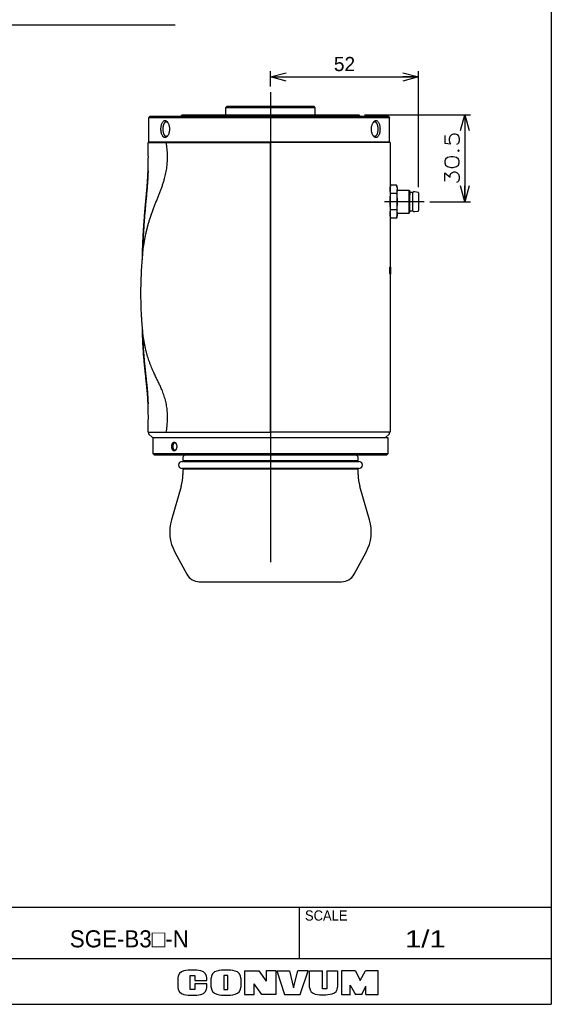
# Model space of a CAD drawing. Extents: x 0 to 189, y 0 to 277.
# Tile 2 of 3: x 96 to 189, y 0 to 173. Entities that reach past the tile are written whole.
import ezdxf

# ---------------------------------------------------------------- set-up
doc = ezdxf.new("R2010")
doc.units = 0
doc.linetypes.add('CENTER', pattern=[50.8, 31.75, -6.35, 6.35, -6.35])
doc.layers.get('0').update_dxf_attribs({"linetype": 'CONTINUOUS'})
doc.layers.get('DEFPOINTS').update_dxf_attribs({"linetype": 'CONTINUOUS'})
doc.layers.add('LY_3', color=254, linetype='CONTINUOUS')
doc.styles.add('MX_DIMTXSTY_3', font='txt.sh', dxfattribs={"width": 1.25, "bigfont": 'extfont'})
doc.styles.add('MX_NOTE_STANDARD', font='txt.sh', dxfattribs={"bigfont": 'extfont'})
doc.dimstyles.new('MX_DIMSTYLE_外形図', dxfattribs={"dimtxt": 2.5, "dimasz": 2.5, "dimexe": 1, "dimexo": 1, "dimgap": 1, "dimtad": 1, "dimlfac": 2, "dimdsep": 46, "dimtxsty": 'MX_NOTE_STANDARD', "dimblk1": 'OPEN30', "dimblk2": 'OPEN30', "dimsah": 1, "dimcen": 2.5, "dimadec": 0, "dimazin": 0, "dimtfac": 1, "dimtmove": 0, "dimatfit": 3, "dimldrblk": 'OPEN30', "dimfxl": 1, "dimtzin": 0, "dimarcsym": 0})
doc.dimstyles.new('MXDIMSTYLE', dxfattribs={"dimtxt": 2.5, "dimasz": 2.5, "dimexe": 1, "dimexo": 1, "dimgap": 1, "dimtad": 1, "dimdsep": 46, "dimtxsty": 'MX_NOTE_STANDARD', "dimblk1": 'OPEN30', "dimblk2": 'OPEN30', "dimsah": 1, "dimcen": 2.5, "dimadec": 0, "dimazin": 0, "dimtfac": 1, "dimtmove": 0, "dimatfit": 3, "dimldrblk": 'OPEN30', "dimfxl": 1, "dimtzin": 0, "dimarcsym": 0})

# ---------------------------------------------------------------- blocks, each defined once
blk = doc.blocks.new('_OPEN30')
at = {"color": 0, "linetype": 'ByBlock', "lineweight": -2}
for p, q in [((-1, 0.267949), (0, 0)), ((0, 0), (-1, -0.267949)), ((0, 0), (-1, 0))]:
    blk.add_line(p, q, dxfattribs=at)
blk = doc.blocks.new('*D2')
at = {"color": 22, "linetype": 'CONTINUOUS'}
for p, q in [((140.030045, 161.213391), (140.030045, 163.869853)), ((140.030045, 162.869853), (166.030045, 162.869853)), ((166.030045, 143.503119), (166.030045, 163.869853))]:
    blk.add_line(p, q, dxfattribs=at)
at = {"layer": 'DEFPOINTS', "color": 0, "linetype": 'CONTINUOUS'}
for p in [(166.030045, 162.869853), (140.030045, 160.213391), (166.030045, 142.503119)]:
    blk.add_point(p, dxfattribs=at)
at = {"color": 22, "linetype": 'CONTINUOUS', "xscale": 2.77, "yscale": 2.77, "zscale": 2.77, "rotation": 180}
blk.add_blockref('_OPEN30', (140.030045, 162.869853), dxfattribs=at)
at = {"color": 22, "linetype": 'CONTINUOUS', "xscale": 2.77, "yscale": 2.77, "zscale": 2.77}
blk.add_blockref('_OPEN30', (166.030045, 162.869853), dxfattribs=at)
at = {"color": 22, "linetype": 'CONTINUOUS', "insert": (153.030045, 165.119853), "char_height": 2.5, "attachment_point": 5, "line_spacing_factor": 0.72}
blk.add_mtext('\\A1;52', dxfattribs=at)
blk = doc.blocks.new('*D3')
at = {"color": 22, "linetype": 'CONTINUOUS'}
for p, q in [((156.523795, 156.213391), (175.16524, 156.213391)), ((174.16524, 156.213391), (174.16524, 140.963391)), ((168.030045, 140.963391), (175.16524, 140.963391))]:
    blk.add_line(p, q, dxfattribs=at)
at = {"layer": 'DEFPOINTS', "color": 0, "linetype": 'CONTINUOUS'}
for p in [(155.523795, 156.213391), (167.030045, 140.963391), (174.16524, 140.963391)]:
    blk.add_point(p, dxfattribs=at)
at = {"color": 22, "linetype": 'CONTINUOUS', "xscale": 2.77, "yscale": 2.77, "zscale": 2.77}
for p, rotation in [((174.16524, 156.213391), 90), ((174.16524, 140.963391), 270)]:
    blk.add_blockref('_OPEN30', p, dxfattribs=dict(at, rotation=rotation))
at = {"color": 22, "linetype": 'CONTINUOUS', "insert": (171.91524, 148.588391), "char_height": 2.5, "attachment_point": 5, "rotation": 90, "line_spacing_factor": 0.72, "style": 'MX_DIMTXSTY_3'}
blk.add_mtext('\\A1;30.5', dxfattribs=at)

msp = doc.modelspace()

# ---------------------------------------------------------------- linework, layer by layer
at = {"color": 7, "linetype": 'CENTER'}
for p, q in [((140.03, 160.2134), (140.03, 71.7134)), ((167.03, 140.9634), (160.03, 140.9634))]:
    msp.add_line(p, q, dxfattribs=at)
at = {"color": 254, "linetype": 'CONTINUOUS'}
for p, q in [((132.405, 157.7134), (132.155, 157.4634)), ((132.155, 157.4634), (132.155, 156.2134)), ((147.905, 157.4634), (132.155, 157.4634)), ((132.405, 157.7134), (147.655, 157.7134)), ((147.905, 157.4634), (147.655, 157.7134)), ((147.905, 156.2134), (147.905, 157.4634)), ((118.88, 155.9634), (118.63, 155.7134)), ((160.93, 155.7134), (118.63, 155.7134)), ((118.63, 155.7134), (118.63, 151.4634)), ((118.88, 155.9634), (160.68, 155.9634)), ((124.5363, 156.2134), (124.2863, 155.9634)), ((124.5363, 156.2134), (129.5185, 156.2134)), ((129.5185, 156.2134), (131.7235, 156.2134)), ((131.7235, 156.2134), (148.3366, 156.2134)), ((148.3366, 156.2134), (150.5415, 156.2134)), ((150.5415, 156.2134), (155.5238, 156.2134)), ((155.7738, 155.9634), (155.5238, 156.2134)), ((160.68, 155.9634), (160.93, 155.7134)), ((160.93, 151.4634), (160.93, 155.7134)), ((118.53, 151.3634), (121.7273, 151.3634)), ((118.63, 151.4634), (160.93, 151.4634)), ((119.63, 151.4634), (119.63, 151.3634)), ((121.7273, 151.3634), (127.7122, 151.3634)), ((127.7122, 151.3634), (140.03, 151.3634)), ((161.03, 151.3634), (140.03, 151.3634)), ((140.03, 100.4634), (140.03, 151.3634)), ((140.03, 151.3634), (140.03, 100.4634)), ((158.93, 151.3634), (158.93, 151.4634)), ((161.03, 151.3634), (161.03, 129.4732)), ((161.1337, 143.8501), (161.03, 143.4634)), ((161.1343, 143.8525), (161.1337, 143.8501)), ((162.1764, 143.8501), (161.1337, 143.8501)), ((162.1764, 143.8501), (162.1758, 143.8525)), ((162.28, 143.4634), (162.1764, 143.8501)), ((162.1764, 142.4068), (161.1337, 142.4068)), ((162.28, 143.4634), (162.28, 143.1285)), ((162.28, 140.9634), (162.28, 143.1285)), ((162.28, 142.9634), (164.3641, 142.9634)), ((164.3631, 142.9651), (164.53, 142.6759)), ((164.3641, 142.3899), (164.3641, 142.9634)), ((164.3641, 142.3146), (164.3641, 142.3899)), ((164.3641, 138.9634), (164.3641, 142.3146)), ((164.53, 142.6759), (164.53, 142.1848)), ((165.0331, 142.5884), (164.53, 142.5884)), ((164.53, 139.2509), (164.53, 142.1848)), ((165.03, 142.5884), (165.0293, 142.5878)), ((165.155, 142.6884), (165.03, 142.5884)), ((165.03, 142.1224), (165.03, 142.5884)), ((165.03, 142.0612), (165.03, 142.1224)), ((165.03, 139.3384), (165.03, 142.0612)), ((165.4066, 142.6884), (165.1535, 142.6884)), ((165.1558, 142.689), (165.155, 142.6884)), ((165.9458, 142.6018), (165.405, 142.6884)), ((166.03, 142.5031), (166.03, 139.4237)), ((162.28, 138.7983), (162.28, 140.9634)), ((161.03, 138.4634), (161.1337, 138.0766)), ((162.1764, 139.52), (161.1337, 139.52)), ((162.1764, 138.0766), (162.28, 138.4634)), ((162.28, 138.9634), (164.3641, 138.9634)), ((162.28, 138.4634), (162.28, 138.7983)), ((164.3631, 138.9617), (164.3641, 138.9634)), ((164.3641, 138.9634), (164.53, 139.2509)), ((164.53, 139.3384), (165.03, 139.3384)), ((165.0293, 139.339), (165.1558, 139.2378)), ((165.1535, 139.2384), (165.155, 139.2384)), ((165.155, 139.2384), (165.405, 139.2384)), ((165.4017, 139.2379), (165.9458, 139.3249)), ((165.405, 139.2384), (165.4066, 139.2384)), ((161.1337, 138.0766), (161.1343, 138.0743)), ((162.1764, 138.0766), (161.1337, 138.0766)), ((162.1758, 138.0743), (162.1764, 138.0766)), ((160.9219, 129.0847), (160.9219, 128.642)), ((161.03, 129.4732), (160.991, 129.4449)), ((160.991, 128.2819), (161.03, 128.2536)), ((161.13, 129.4884), (161.03, 129.4884)), ((161.13, 129.4884), (161.03, 129.4884)), ((161.03, 128.2536), (161.03, 100.4634)), ((161.03, 128.2384), (161.13, 128.2384)), ((161.13, 129.4884), (161.13, 129.4449)), ((161.13, 129.4449), (161.13, 129.0847)), ((161.13, 129.0847), (161.13, 128.642)), ((161.13, 128.642), (161.13, 128.2819)), ((161.13, 128.2819), (161.13, 128.2384)), ((117.5305, 118.4596), (117.5229, 118.5288)), ((117.5297, 118.4739), (117.5327, 118.3892)), ((117.5302, 118.4592), (117.5298, 118.4731)), ((117.5324, 118.3848), (117.5302, 118.4592)), ((118.5298, 105.4699), (118.5294, 105.48)), ((118.53, 105.4645), (118.5298, 105.4699)), ((118.5304, 105.4544), (118.53, 105.4645)), ((118.53, 100.4634), (121.7273, 100.4634)), ((118.63, 100.4634), (118.63, 100.2134)), ((121.7273, 100.4634), (127.7122, 100.4634)), ((127.7122, 100.4634), (127.7129, 100.4685)), ((127.7122, 100.4634), (140.03, 100.4634)), ((161.03, 100.4634), (140.03, 100.4634)), ((160.93, 100.2134), (160.93, 100.4634)), ((118.63, 100.2134), (119.38, 99.4634)), ((160.1802, 99.4634), (119.38, 99.4634)), ((119.38, 99.4634), (119.38, 96.7134)), ((160.18, 99.4634), (119.38, 99.4634)), ((160.93, 100.2134), (160.18, 99.4634)), ((160.68, 99.4634), (160.1802, 99.4634)), ((160.68, 96.7134), (160.68, 99.4634)), ((119.38, 96.7134), (119.63, 96.4634)), ((119.38, 96.7134), (160.68, 96.7134)), ((160.43, 96.4634), (119.63, 96.4634)), ((124.505, 95.3384), (155.555, 95.3384)), ((124.63, 95.9634), (124.63, 95.6705)), ((155.2634, 95.4348), (124.7967, 95.4348)), ((155.43, 95.6705), (155.43, 95.9634)), ((160.43, 96.4634), (160.68, 96.7134)), ((155.555, 94.0884), (124.505, 94.0884)), ((124.63, 93.7563), (124.63, 93.0321)), ((155.2634, 93.992), (124.7967, 93.992)), ((155.43, 93.0321), (155.43, 93.7563)), ((124.3315, 90.9372), (122.6286, 85.0834)), ((157.4315, 85.0834), (155.7286, 90.9372)), ((123.2265, 79.4327), (125.3289, 75.5282)), ((154.7312, 75.5282), (156.8336, 79.4327)), ((127.53, 74.2134), (152.53, 74.2134))]:
    msp.add_line(p, q, dxfattribs=at)
at = {"color": 255, "linetype": 'CONTINUOUS'}
for p, q in [((189.3573, 17), (85.3573, 17)), ((145.1063, 8), (145.1063, 17)), ((189.3573, 8), (85.3573, 8))]:
    msp.add_line(p, q, dxfattribs=at)
at = {"color": 220, "linetype": 'CONTINUOUS'}
for p, q in [((135.4573, 5.8919), (137.9573, 5.8919)), ((135.4573, 5.8919), (135.4573, 1.7119)), ((137.9573, 5.8919), (139.2573, 4.0806)), ((140.9573, 5.8919), (139.2573, 5.8919)), ((139.2573, 5.8919), (139.2573, 4.0806)), ((140.9573, 5.8919), (140.9573, 1.7119)), ((141.1373, 5.8919), (143.3873, 5.8919)), ((141.1373, 5.8919), (142.5073, 1.7119)), ((143.3873, 5.8919), (144.0573, 2.9119)), ((144.0573, 2.9119), (144.8573, 5.8919)), ((146.6573, 5.8919), (144.8573, 5.8919)), ((145.2573, 1.7119), (146.6573, 5.8919)), ((146.9073, 5.8919), (149.1573, 5.8919)), ((146.9073, 2.963), (146.9073, 5.8919)), ((149.1573, 2.7119), (149.1573, 5.8919)), ((149.9373, 5.8919), (151.8073, 5.8919)), ((149.9373, 5.8919), (149.9373, 2.7119)), ((151.8073, 5.8919), (151.8073, 3.0119)), ((154.9573, 5.8919), (152.4873, 5.8919)), ((152.4873, 5.8919), (152.4873, 1.7119)), ((154.9573, 5.8919), (155.7773, 4.1919)), ((155.7773, 4.1919), (156.7173, 5.8919)), ((158.9573, 5.8919), (156.7173, 5.8919)), ((158.9573, 1.7119), (158.9573, 5.8919)), ((123.7573, 4.5846), (123.7573, 3.0193)), ((125.9073, 5.0419), (126.7573, 5.0419)), ((125.9073, 2.5919), (125.9073, 5.0419)), ((126.7573, 5.0419), (126.7573, 4.1619)), ((126.7573, 4.1619), (128.8573, 4.1619)), ((128.8573, 3.5919), (126.7573, 3.5919)), ((126.7573, 3.5919), (126.7573, 2.5919)), ((128.8573, 4.1619), (128.8573, 4.5846)), ((128.8573, 3.0193), (128.8573, 3.5919)), ((129.6073, 3.033), (129.6073, 4.5709)), ((132.5573, 5.0419), (131.8073, 5.0419)), ((131.8073, 5.0419), (131.8073, 2.5919)), ((132.5573, 2.5919), (132.5573, 5.0419)), ((134.8373, 4.5709), (134.8373, 3.033)), ((137.1373, 1.7119), (137.1373, 3.6119)), ((138.5373, 1.7119), (137.1373, 3.6119)), ((126.7573, 2.5919), (125.9073, 2.5919)), ((131.8073, 2.5919), (132.5573, 2.5919)), ((149.9373, 2.7119), (149.1573, 2.7119)), ((154.0473, 3.3665), (154.9573, 1.7119)), ((154.0473, 1.7119), (154.0473, 3.3665)), ((156.0573, 1.7119), (156.8073, 3.1619)), ((156.8073, 1.7119), (156.8073, 3.1619)), ((135.4573, 1.7119), (137.1373, 1.7119)), ((140.9573, 1.7119), (138.5373, 1.7119)), ((142.5073, 1.7119), (145.2573, 1.7119)), ((152.4873, 1.7119), (154.0773, 1.7119)), ((156.0573, 1.7119), (154.9573, 1.7119)), ((156.8073, 1.7119), (158.9573, 1.7119))]:
    msp.add_line(p, q, dxfattribs=at)
at = {"color": 254, "linetype": 'CONTINUOUS'}
for centre, radius, start, end in [((165.93, 142.5031), 0.1, 0, 80.912024), ((165.93, 139.4237), 0.1, 279.067669, 360), ((34.2453, 134.1394), 83.3277, 358.154224, 358.33256), ((160.348, 126.9925), 43.0507, 174.246513, 175.078579), ((124.505, 94.7134), 0.625, 90, 270), ((125.13, 95.9634), 0.5, 114.464556, 180), ((124.88, 95.6705), 0.25, 180, 250.528779), ((124.78, 96.2134), 0.25, 55.128389, 90), ((124.63, 94.9634), 0.5, 48.590378, 70.528779), ((155.43, 94.9634), 0.5, 109.471221, 131.409622), ((155.28, 96.2134), 0.25, 90, 124.871611), ((154.93, 95.9634), 0.5, 0, 65.535444), ((155.18, 95.6705), 0.25, 289.471221, 0), ((155.555, 94.7134), 0.625, 270, 90), ((124.88, 93.7563), 0.25, 109.471221, 180), ((124.63, 94.4634), 0.5, 289.471221, 311.409622), ((155.43, 94.4634), 0.5, 228.590378, 250.528779), ((155.18, 93.7563), 0.25, 0, 70.528779), ((117.13, 93.0321), 7.5, 343.779792, 0), ((162.93, 93.0321), 7.5, 180, 196.220208), ((129.83, 82.9884), 7.5, 163.779792, 208.299982), ((150.23, 82.9884), 7.5, 331.700018, 16.220208), ((127.53, 76.7134), 2.5, 208.299982, 270), ((152.53, 76.7134), 2.5, 270, 331.700018)]:
    msp.add_arc(centre, radius, start, end, dxfattribs=at)
at = {"color": 220, "linetype": 'CONTINUOUS'}
for centre, radius, start, end in [((125.0573, 4.5846), 1.3, 101.631293, 180), ((126.3073, -1.4881), 7.5, 78.368707, 101.631293), ((127.5573, 4.5846), 1.3, 0, 78.368707), ((130.9073, 4.5709), 1.3, 102.245257, 180), ((132.2223, -1.4881), 7.5, 77.754743, 102.245257), ((133.5373, 4.5709), 1.3, 0, 77.754743), ((125.0573, 3.0193), 1.3, 180, 258.368707), ((126.3073, 9.0919), 7.5, 258.368707, 281.631293), ((127.5573, 3.0193), 1.3, 281.631293, 0), ((130.9073, 3.033), 1.3, 180, 257.754743), ((132.2223, 9.0919), 7.5, 257.754743, 282.245257), ((133.5373, 3.033), 1.3, 282.245257, 0), ((148.1073, 2.963), 1.2, 180, 259.765703), ((149.2356, 9.2119), 7.55, 259.765703, 282.475783), ((150.6073, 3.0119), 1.2, 282.475783, 0)]:
    msp.add_arc(centre, radius, start, end, dxfattribs=at)
at = {"color": 254, "linetype": 'CONTINUOUS'}
for points, start_tangent, end_tangent in [([(120.7917, 153.7134), (120.8044, 154.0014), (120.8427, 154.2814), (120.9047, 154.54), (120.9888, 154.764), (121.0933, 154.9474), (121.2167, 155.0848), (121.3532, 155.1705), (121.4972, 155.1992), (121.6445, 155.1707), (121.791, 155.085), (121.929, 154.9478), (121.9857, 154.8714)], (-0.00188751, 0.99999822), (0.55522346, -0.83170121)), ([(121.7013, 154.9634), (121.6034, 154.9475), (121.4963, 154.8903), (121.3861, 154.7775), (121.3325, 154.6964), (121.282, 154.5973), (121.2377, 154.4854), (121.2017, 154.3691), (121.1524, 154.1345), (121.128, 153.9119), (121.1215, 153.7134)], (-0.99981025, -0.01947978), (0.00291649, -0.99999575)), ([(122.0438, 154.7754), (122.0419, 154.7776), (121.9176, 154.8902), (121.8022, 154.9475), (121.7014, 154.9634), (121.7013, 154.9634)], (-0.65348684, 0.75693788), (-1, 0.0000351)), ([(121.9857, 154.8714), (122.0509, 154.7645), (122.1522, 154.5406), (122.2292, 154.2813), (122.2777, 154.0005), (122.294, 153.7118), (122.2778, 153.4239), (122.2293, 153.1438), (122.1524, 152.8859), (122.0508, 152.6623), (121.986, 152.556)], (0.555144, -0.83175425), (-0.55514369, -0.83175446)), ([(158.0744, 152.5554), (158.0092, 152.6623), (157.9079, 152.8862), (157.8309, 153.1455), (157.7823, 153.4263), (157.7661, 153.715), (157.7823, 154.0029), (157.8308, 154.283), (157.9077, 154.5409), (158.0092, 154.7645), (158.0741, 154.8708)], (-0.555144, 0.83175425), (0.55514369, 0.83175446)), ([(158.3588, 154.9634), (158.2582, 154.9476), (158.1427, 154.8904), (158.0183, 154.7777), (158.0163, 154.7753)], (-0.99961931, -0.02759038), (-0.65342261, -0.75699332)), ([(158.0741, 154.8708), (158.1311, 154.9477), (158.2693, 155.085), (158.4159, 155.1707), (158.5633, 155.1992), (158.7072, 155.1704), (158.844, 155.0844), (158.9671, 154.9469), (159.0716, 154.7633), (159.1556, 154.5397), (159.2176, 154.2812), (159.2558, 154.0014), (159.2684, 153.7134)], (0.55536759, 0.83160498), (-0.00243924, -0.99999703)), ([(158.9386, 153.7134), (158.932, 153.9118), (158.9077, 154.1341), (158.8585, 154.3686), (158.8226, 154.4849), (158.7784, 154.5967), (158.7278, 154.6959), (158.6743, 154.7771), (158.5641, 154.89), (158.4571, 154.9474), (158.3591, 154.9634), (158.3588, 154.9634)], (0.00285067, 0.99999594), (-1, 0.00006845)), ([(121.986, 152.556), (121.9289, 152.4791), (121.7908, 152.3418), (121.6442, 152.2561), (121.4968, 152.2276), (121.3529, 152.2564), (121.2161, 152.3424), (121.093, 152.4799), (120.9885, 152.6634), (120.9045, 152.8871), (120.8425, 153.1456), (120.8043, 153.4254), (120.7917, 153.7134)], (-0.55536759, -0.83160498), (0.00243924, 0.99999703)), ([(121.1215, 153.7134), (121.128, 153.515), (121.1524, 153.2926), (121.2016, 153.0581), (121.2375, 152.9419), (121.2817, 152.8301), (121.3323, 152.7309), (121.3858, 152.6497), (121.4959, 152.5368), (121.603, 152.4794), (121.701, 152.4634), (121.7013, 152.4634)], (-0.00285067, -0.99999594), (1, -0.00006845)), ([(121.7013, 152.4634), (121.8019, 152.4792), (121.9174, 152.5364), (122.0418, 152.6491), (122.0438, 152.6514)], (0.99961931, 0.02759038), (0.65342261, 0.75699332)), ([(158.0163, 152.6514), (158.0182, 152.6492), (158.1425, 152.5366), (158.2579, 152.4793), (158.3587, 152.4634), (158.3588, 152.4634)], (0.65348684, -0.75693788), (1, -0.0000351)), ([(159.2684, 153.7134), (159.2557, 153.4254), (159.2174, 153.1454), (159.1554, 152.8868), (159.0713, 152.6628), (158.9668, 152.4794), (158.8434, 152.342), (158.7069, 152.2563), (158.5629, 152.2276), (158.4156, 152.256), (158.2691, 152.3418), (158.1311, 152.479), (158.0744, 152.5554)], (0.00188751, -0.99999822), (-0.55522346, 0.83170121)), ([(158.3588, 152.4634), (158.4567, 152.4793), (158.5638, 152.5365), (158.674, 152.6493), (158.7275, 152.7304), (158.7781, 152.8295), (158.8224, 152.9414), (158.8584, 153.0577), (158.9077, 153.2923), (158.932, 153.5149), (158.9386, 153.7134)], (0.99981025, 0.01947978), (-0.00291649, 0.99999575)), ([(117.5301, 131.4635), (117.6161, 132.2199), (117.7131, 132.9467), (117.8202, 133.6418), (117.9366, 134.3071), (118.0619, 134.9448), (118.2091, 135.6168), (118.3655, 136.2605), (118.5303, 136.8782), (118.7024, 137.4724), (118.8811, 138.0454), (119.117, 138.7491), (119.3599, 139.4266), (119.6075, 140.0824), (119.8575, 140.7208), (120.1072, 141.3464), (120.3539, 141.9633), (120.5947, 142.5757), (120.8219, 143.1757), (121.0374, 143.7792), (121.2379, 144.39), (121.4201, 145.0117), (121.5482, 145.5101), (121.6613, 146.0189), (121.7577, 146.5396), (121.8358, 147.0735), (121.8887, 147.5625), (121.9245, 148.0639), (121.9423, 148.5783), (121.941, 149.1064), (121.9197, 149.6487), (121.8775, 150.2055), (121.8136, 150.777), (121.7273, 151.3634)], (0.10313131, 0.99466775), (-0.16289427, 0.98664353)), ([(118.53, 146.3629), (118.5538, 147.1117), (118.5653, 147.6526), (118.5722, 148.2123), (118.5744, 148.7928), (118.5716, 149.3961), (118.5634, 150.0243), (118.5497, 150.6794), (118.53, 151.3634)], (0.03789218, 0.99928183), (-0.03260119, 0.99946844)), ([(118.53, 146.3634), (118.524, 146.1969), (118.5171, 146.0064), (118.509, 145.7928), (118.4997, 145.5712), (118.4884, 145.33), (118.4749, 145.0697), (118.4587, 144.7908), (118.4397, 144.4933), (118.4176, 144.1776), (118.393, 143.8515), (118.3466, 143.2729), (118.299, 142.7176), (118.2512, 142.1821), (118.2005, 141.6274), (118.1508, 141.0901), (118.1029, 140.5687), (118.057, 140.0624), (118.0126, 139.5613), (117.9712, 139.084), (117.9287, 138.5816), (117.8856, 138.0517), (117.842, 137.4912), (117.8077, 137.0274), (117.7736, 136.5411), (117.7398, 136.0305), (117.7066, 135.4937), (117.6881, 135.1763), (117.6698, 134.8493), (117.652, 134.5124), (117.6347, 134.1678), (117.6189, 133.8343), (117.6048, 133.5167), (117.5922, 133.2163), (117.5809, 132.9343), (117.571, 132.6716), (117.5622, 132.4295), (117.5546, 132.2088), (117.5479, 132.0104), (117.5421, 131.8353), (117.5372, 131.684), (117.5331, 131.5572), (117.5298, 131.4555)], (-0.03667531, -0.99932723), (-0.03308551, -0.99945252)), ([(117.5335, 131.5822), (117.5432, 131.9038), (117.5681, 132.6438), (117.5955, 133.3535), (117.6253, 134.0343), (117.6572, 134.6878), (117.6909, 135.3155), (117.73, 135.9778), (117.7709, 136.6128), (117.8133, 137.2224), (117.8569, 137.8086), (117.9014, 138.3734), (117.9592, 139.0661), (118.0176, 139.7315), (118.0759, 140.3738), (118.1336, 140.9971), (118.1902, 141.6058), (118.2451, 142.2039), (118.2976, 142.7957), (118.3553, 143.4836), (118.4082, 144.1753), (118.4554, 144.8772), (118.496, 145.5962), (118.5291, 146.3388), (118.53, 146.3629)], (0.02911662, 0.99957602), (0.03797318, 0.99927876)), ([(161.03, 143.1285), (161.0398, 143.3421), (161.0681, 143.5558), (161.0974, 143.7031), (161.1337, 143.8501)], (0.00259026, 0.99999665), (0.26115388, 0.96529718)), ([(162.1764, 143.8501), (162.2265, 143.6381), (162.2662, 143.3839), (162.28, 143.1285)], (0.26405369, -0.96450798), (0.0042149, -0.99999112)), ([(161.1337, 142.4068), (161.0836, 142.619), (161.0439, 142.8731), (161.03, 143.1285)], (-0.26405356, 0.96450802), (-0.00421794, 0.9999911)), ([(161.03, 140.9634), (161.0398, 141.3907), (161.0681, 141.8181), (161.0974, 142.1127), (161.1337, 142.4068)], (0.00104749, 0.99999945), (0.13387647, 0.99099803)), ([(162.28, 143.1285), (162.2703, 142.9149), (162.242, 142.7013), (162.2127, 142.5539), (162.1764, 142.4068)], (-0.0025677, -0.9999967), (-0.26114773, -0.96529885)), ([(162.1764, 142.4068), (162.2265, 141.9825), (162.2662, 141.4743), (162.28, 140.9634)], (0.13521694, -0.99081602), (0.0017121, -0.99999853)), ([(161.1337, 139.52), (161.0836, 139.9445), (161.0439, 140.4526), (161.03, 140.9634)], (-0.13521318, 0.99081653), (-0.00171214, 0.99999853)), ([(162.28, 140.9634), (162.2703, 140.5365), (162.242, 140.1096), (162.2127, 139.8145), (162.1764, 139.52)], (-0.00103341, -0.99999947), (-0.13387619, -0.99099807)), ([(161.03, 138.7983), (161.0398, 139.012), (161.0681, 139.2257), (161.0974, 139.373), (161.1337, 139.52)], (0.0025897, 0.99999665), (0.26115388, 0.96529718)), ([(161.1337, 138.0766), (161.0836, 138.2888), (161.0439, 138.5429), (161.03, 138.7983)], (-0.26406025, 0.96450619), (-0.00421774, 0.99999111)), ([(162.1764, 139.52), (162.2265, 139.308), (162.2662, 139.0538), (162.28, 138.7983)], (0.26405369, -0.96450798), (0.00421509, -0.99999112)), ([(162.28, 138.7983), (162.2703, 138.5845), (162.2419, 138.3708), (162.2126, 138.2236), (162.1764, 138.0766)], (-0.00259706, -0.99999663), (-0.26114809, -0.96529875)), ([(117.5144, 131.3104), (117.5296, 131.4588), (117.5301, 131.4635)], (0.09993306, 0.99499416), (0.10359343, 0.99461973)), ([(117.5144, 131.3107), (117.4875, 131.0328), (117.4477, 130.5775), (117.4104, 130.0976), (117.3753, 129.5933), (117.3428, 129.0667), (117.3133, 128.52), (117.2872, 127.9538), (117.2647, 127.3691), (117.2462, 126.767), (117.2321, 126.1488), (117.2229, 125.5157), (117.2191, 124.8703), (117.2246, 123.9011), (117.2434, 122.9406), (117.2753, 121.9951), (117.3201, 121.0708), (117.338, 120.7685), (117.3572, 120.4695), (117.3779, 120.174), (117.3998, 119.8838), (117.4214, 119.6165), (117.4419, 119.3762), (117.461, 119.1624), (117.4784, 118.9741), (117.4941, 118.8107), (117.5047, 118.7041), (117.5142, 118.6108), (117.5225, 118.5327)], (-0.1002094, -0.99496637), (0.10749367, -0.99420577)), ([(160.991, 129.4449), (160.9772, 129.4269), (160.9641, 129.399), (160.952, 129.3616), (160.9416, 129.3159), (160.9331, 129.2638), (160.9269, 129.2064), (160.9231, 129.1465), (160.9219, 129.0847)], (-0.6798597, -0.7333422), (0.00034967, -0.99999994)), ([(160.9219, 128.642), (160.9231, 128.5816), (160.9267, 128.5228), (160.9325, 128.4675), (160.9404, 128.4171), (160.9502, 128.3724), (160.9614, 128.3351), (160.974, 128.3055), (160.9875, 128.2855), (160.991, 128.2819)], (-0.0003246, -0.99999995), (0.72986107, -0.6835955)), ([(117.5297, 118.4739), (117.5391, 118.2118), (117.5488, 117.947), (117.5588, 117.6798), (117.5694, 117.4105), (117.5804, 117.1394), (117.5902, 116.9123), (117.6004, 116.6845), (117.6111, 116.456), (117.6223, 116.2271), (117.6342, 115.9979), (117.6467, 115.7686), (117.6615, 115.5119), (117.6772, 115.2555), (117.6939, 114.9994), (117.7122, 114.7333), (117.7324, 114.4525), (117.7546, 114.1583), (117.7937, 113.6721), (117.8379, 113.1611), (117.8873, 112.6297), (117.9402, 112.0958), (117.9974, 111.5483), (118.0584, 110.9882), (118.1224, 110.4148), (118.1884, 109.8258), (118.2552, 109.2161), (118.3212, 108.5783), (118.3644, 108.1247), (118.4012, 107.7005), (118.4319, 107.306), (118.457, 106.9412), (118.4774, 106.6072), (118.4911, 106.3534), (118.5024, 106.1232), (118.5115, 105.9178), (118.519, 105.7386), (118.5251, 105.5868), (118.53, 105.4634)], (0.03562617, -0.99936519), (0.0404263, -0.99918252)), ([(121.7273, 100.4634), (121.8044, 101.002), (121.8645, 101.5225), (121.908, 102.0251), (121.9355, 102.5101), (121.9474, 102.9779), (121.9444, 103.429), (121.9225, 103.94), (121.8818, 104.4298), (121.8236, 104.8996), (121.7489, 105.3508), (121.6403, 105.8656), (121.5124, 106.3588), (121.3673, 106.8332), (121.207, 107.2916), (121.0338, 107.7372), (120.8498, 108.173), (120.5576, 108.8151), (120.252, 109.4529), (119.939, 110.0972), (119.6242, 110.7587), (119.4279, 111.1881), (119.2341, 111.6312), (119.044, 112.0906), (118.8587, 112.569), (118.6792, 113.069), (118.5219, 113.5447), (118.371, 114.0426), (118.227, 114.5648), (118.0906, 115.1135), (117.9625, 115.6909), (117.8432, 116.2992), (117.7334, 116.9408), (117.6416, 117.5602), (117.5586, 118.2117), (117.5305, 118.4596)], (0.15531404, 0.98786515), (-0.10917132, 0.99402295)), ([(118.5294, 105.48), (118.5117, 105.8638), (118.4872, 106.3103), (118.4594, 106.7411), (118.4125, 107.3584), (118.3598, 107.9548), (118.3022, 108.5383), (118.2406, 109.1174), (118.1759, 109.7001), (118.1091, 110.2948), (118.052, 110.8095), (117.9946, 111.3433), (117.9373, 111.901), (117.8808, 112.4876), (117.8373, 112.9719), (117.7948, 113.4794), (117.7537, 114.0124), (117.7141, 114.5733), (117.6803, 115.0997), (117.6481, 115.6518), (117.6178, 116.2314), (117.5895, 116.8402), (117.5635, 117.4799), (117.5398, 118.1521), (117.5324, 118.3848)], (-0.04170309, 0.99913005), (-0.03069566, 0.99952878)), ([(118.53, 100.4634), (118.5483, 101.1146), (118.5617, 101.7333), (118.5705, 102.3214), (118.5747, 102.8808), (118.5747, 103.4133), (118.5706, 103.9209), (118.5627, 104.4054), (118.5497, 104.9139), (118.5327, 105.3992), (118.5304, 105.4544)], (0.0313814, 0.99950748), (-0.04123627, 0.99914942)), ([(122.685, 97.9634), (122.6923, 98.1151), (122.7152, 98.2557), (122.7537, 98.3851), (122.8081, 98.5034), (122.8738, 98.6015), (122.9467, 98.6716), (123.0269, 98.7136), (123.1147, 98.7276), (123.2032, 98.7137), (123.2858, 98.6717), (123.3622, 98.6018), (123.4324, 98.5039), (123.4429, 98.486)], (-0.00931795, 0.99995659), (0.49134491, -0.87096509)), ([(123.2286, 98.5884), (123.172, 98.5805), (123.1092, 98.5518), (123.0437, 98.4953), (122.9808, 98.405), (122.9313, 98.2896), (122.9009, 98.1717), (122.8859, 98.061), (122.8818, 97.9634)], (-0.9999095, -0.01345326), (0.00163116, -0.99999867)), ([(123.4702, 98.4331), (123.42, 98.4955), (123.3509, 98.5518), (123.2861, 98.5804), (123.2288, 98.5884), (123.2286, 98.5884)], (-0.54900298, 0.83582039), (-1, 0.00006814)), ([(123.4433, 97.4414), (123.4327, 97.4234), (123.3625, 97.3254), (123.286, 97.2554), (123.2034, 97.2133), (123.1149, 97.1991), (123.0273, 97.213), (122.9471, 97.2549), (122.8742, 97.3249), (122.8084, 97.4229), (122.7539, 97.541), (122.7154, 97.6704), (122.6924, 97.8112), (122.685, 97.9634)], (-0.49133361, -0.87097146), (0.00871337, 0.99996204)), ([(122.8818, 97.9634), (122.8859, 97.8658), (122.9009, 97.755), (122.9313, 97.637), (122.981, 97.5214), (123.0439, 97.4312), (123.1094, 97.3748), (123.1722, 97.3463), (123.2286, 97.3384)], (-0.00167294, -0.9999986), (0.99991154, -0.01330076)), ([(123.2286, 97.3384), (123.2289, 97.3384), (123.2862, 97.3464), (123.3511, 97.3751), (123.4202, 97.4315), (123.4701, 97.4935)], (0.99999999, 0.00012207), (0.54935171, 0.83559123)), ([(123.4429, 98.486), (123.4915, 98.3858), (123.5339, 98.2563), (123.5593, 98.1155), (123.5676, 97.9634)], (0.49025358, -0.87157984), (-0.0086633, -0.99996247)), ([(123.5676, 97.9634), (123.5595, 97.8115), (123.5342, 97.6709), (123.4918, 97.5415), (123.4433, 97.4414)], (0.00992597, -0.99995074), (-0.49030509, -0.87155087))]:
    msp.add_spline(points, degree=3, dxfattribs=dict(at, start_tangent=start_tangent, end_tangent=end_tangent))
at = {"layer": 'LY_3', "color": 150, "linetype": 'CONTINUOUS'}
for p in [(189.3573, 276.625), (0, 0)]:
    msp.add_line(p, (189.3573, 0), dxfattribs=at)

# ---------------------------------------------------------------- texts
at = {"color": 140, "linetype": 'CONTINUOUS', "attachment_point": 2}
for s, insert, char_height, line_spacing_factor in [('\\W0.944444;\\A1;SCALE', (149.8189, 16.4954), 1.8, 0.6), ('\\W0.978261;\\A1;SGE-B3□-N', (115.2318, 13), 3, 0.72), ('\\W1.285714;\\A1;1/1', (167.2318, 13), 3, 0.72)]:
    msp.add_mtext(s, dxfattribs=dict(at, insert=insert, char_height=char_height, line_spacing_factor=line_spacing_factor))

# ---------------------------------------------------------------- dimensions: what is measured, and where the dimension line sits
at = {"color": 22, "linetype": 'CONTINUOUS'}
dim = msp.add_linear_dim(base=(166.03, 162.8699), p1=(140.03, 160.2134), p2=(166.03, 142.5031), text='\\A1;<>', dimstyle='MX_DIMSTYLE_外形図', override={"dimasz": 2.77, "dimtzin": 8}, dxfattribs=at)
dim.commit()
dim.dimension.update_dxf_attribs({"geometry": '*D2', "text_midpoint": (153.03, 162.8699), "dimtype": 128})
dim = msp.add_linear_dim(base=(174.1652, 140.9634), p1=(155.5238, 156.2134), p2=(167.03, 140.9634), angle=90, text='\\A1;<>', dimstyle='MX_DIMSTYLE_外形図', override={"dimasz": 2.77, "dimtxsty": 'MX_DIMTXSTY_3', "dimtzin": 8}, dxfattribs=at)
dim.commit()
dim.dimension.update_dxf_attribs({"geometry": '*D3', "text_midpoint": (174.1652, 148.5884), "dimtype": 128})

# ---------------------------------------------------------------- leaders
at = {"color": 7, "linetype": 'CONTINUOUS'}
msp.add_leader([(70.2094, 154.5976), (91.6158, 172.0306), (123.3098, 172.0306)], dimstyle='MXDIMSTYLE', override={"dimasz": 2.77}, dxfattribs=at)

doc.saveas('drawing.dxf')
